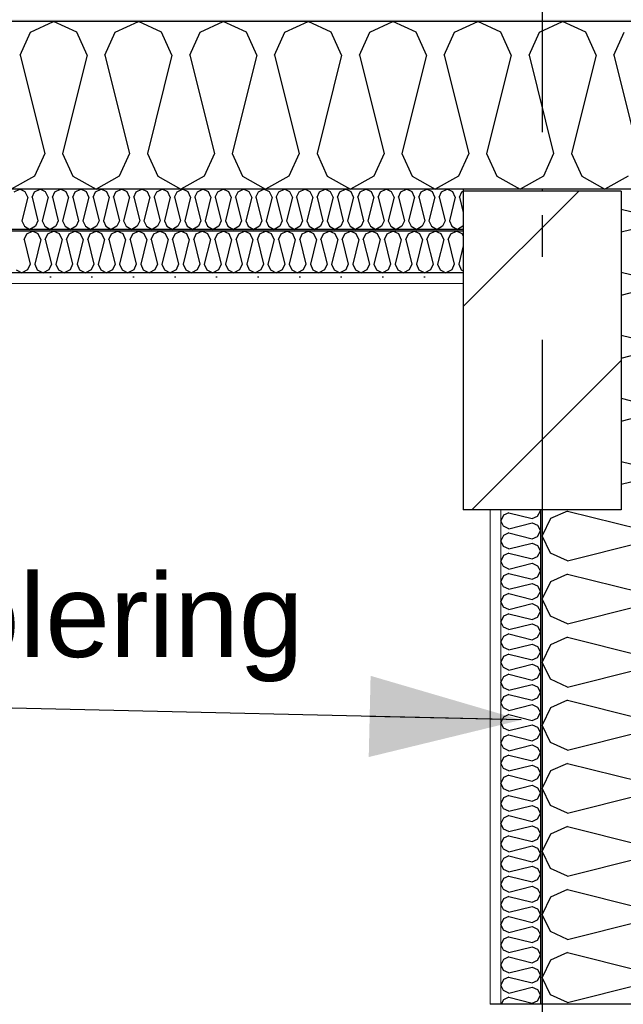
# Model space of a CAD drawing. Header units: millimetres. Extents: x -8544 to 51179, y -2070 to 39312.
# Tile 70 of 165: x 11388 to 12114, y 9301 to 10485. Entities that reach past the tile are written whole.
import ezdxf
from ezdxf.enums import TextEntityAlignment as Align

# ---------------------------------------------------------------- set-up
doc = ezdxf.new("R2010")
doc.units = ezdxf.units.MM
doc.header["$LTSCALE"] = 0.5
doc.header["$MEASUREMENT"] = 0
doc.linetypes.add('Akselinje', pattern=[1500, 1000, -200, 100, -200])
doc.linetypes.add('PLINE', pattern=[0])
for name, color, linetype in [('0(Nye konstruksjoner)', 7, 'Continuous'), ('223- Bjelker', 7, 'Continuous'), ('223- Bjelker (Skravur)', 7, 'Continuous'), ('232- Ikke-bærende yttervegger', 7, 'Continuous'), ('232- Ikke-bærende yttervegger (Skravur)', 7, 'Continuous'), ('232- Ikke-bærende yttervegger (Skravur)(Nye konstruksjoner)', 7, 'Continuous'), ('232- Ikke-bærende yttervegger(Nye konstruksjoner)', 7, 'Continuous'), ('256- Faste himlinger og overflatebehandling (Skravur)(Nye konstruksjoner)', 7, 'Continuous'), ('256- Faste himlinger og overflatebehandling(Nye konstruksjoner)', 7, 'Continuous'), ('261- Primærkonstruksjon (tak)', 7, 'Continuous'), ('261- Primærkonstruksjon (tak) (Skravur)', 7, 'Continuous'), ('262- Taktekking (Skravur)(Nye konstruksjoner)', 7, 'Continuous'), ('82-- Modullinjer', 7, 'Continuous'), ('832- Tekst bygning(Nye konstruksjoner)', 7, 'Continuous')]:
    doc.layers.add(name, color=color, linetype=linetype)
doc.layers.add('236- Innvendig kledning og overflate(Nye konstruksjoner)', color=7, linetype='Continuous', lineweight=0)
doc.styles.add('GENERATED_STYLE_1', font='arial.ttf')
doc.styles.add('GENERATED_STYLE_3', font='arial.ttf')
doc.dimstyles.new('GENERATED_STYLE__2', dxfattribs={"dimtxt": 0.18, "dimasz": 182.4, "dimexe": 0.18, "dimexo": 0.0625, "dimgap": 0, "dimtad": 0, "dimtih": 1, "dimtoh": 1, "dimdec": 4, "dimzin": 0, "dimdsep": 46, "dimcen": 0.09, "dimadec": 0, "dimazin": 0, "dimtfac": 1, "dimtdec": 4, "dimtmove": 0, "dimatfit": 3, "dimldrblk": 'ARROWHEAD_5', "dimfxl": 1, "dimtolj": 1, "dimtzin": 0, "dimarcsym": 0})

# ---------------------------------------------------------------- blocks, each defined once
blk = doc.blocks.new('*X3')
at = {"layer": '261- Primærkonstruksjon (tak) (Skravur)', "linetype": 'PLINE'}
for p, q in [((11401.2, 10470), (11429, 10483.1)), ((11456.9, 10470), (11429, 10483.1)), ((11503.2, 10470), (11531.1, 10483.1)), ((11558.9, 10470), (11531.1, 10483.1)), ((11605.3, 10470), (11633.1, 10483.1)), ((11661, 10470), (11633.1, 10483.1)), ((11707.3, 10470), (11735.2, 10483.1)), ((11763, 10470), (11735.2, 10483.1)), ((11809.4, 10470), (11837.2, 10483.1)), ((11865.1, 10470), (11837.2, 10483.1)), ((11911.4, 10470), (11939.3, 10483.1)), ((11967.1, 10470), (11939.3, 10483.1)), ((12013.4, 10470), (12041.3, 10483.1)), ((12069.2, 10470), (12041.3, 10483.1)), ((11388.7, 10442.6), (11401.2, 10470)), ((11469.3, 10442.6), (11456.9, 10470)), ((11490.8, 10442.6), (11503.2, 10470)), ((11571.4, 10442.6), (11558.9, 10470)), ((11592.8, 10442.6), (11605.3, 10470)), ((11673.4, 10442.6), (11661, 10470)), ((11694.9, 10442.6), (11707.3, 10470)), ((11775.5, 10442.6), (11763, 10470)), ((11796.9, 10442.6), (11809.4, 10470)), ((11877.5, 10442.6), (11865.1, 10470)), ((11899, 10442.6), (11911.4, 10470)), ((11979.6, 10442.6), (11967.1, 10470)), ((12001, 10442.6), (12013.4, 10470)), ((12081.6, 10442.6), (12069.2, 10470)), ((12103, 10442.6), (12115.5, 10470)), ((11388.7, 10442.6), (11418.3, 10324.3)), ((11469.3, 10442.6), (11439.8, 10324.3)), ((11490.8, 10442.6), (11520.4, 10324.3)), ((11571.4, 10442.6), (11541.8, 10324.3)), ((11592.8, 10442.6), (11622.4, 10324.3)), ((11673.4, 10442.6), (11643.8, 10324.3)), ((11694.9, 10442.6), (11724.5, 10324.3)), ((11775.5, 10442.6), (11745.9, 10324.3)), ((11796.9, 10442.6), (11826.5, 10324.3)), ((11877.5, 10442.6), (11847.9, 10324.3)), ((11899, 10442.6), (11928.5, 10324.3)), ((11979.6, 10442.6), (11950, 10324.3)), ((12001, 10442.6), (12030.6, 10324.3)), ((12081.6, 10442.6), (12052, 10324.3)), ((12103, 10442.6), (12132.6, 10324.3)), ((11418.3, 10324.3), (11405.9, 10297)), ((11439.8, 10324.3), (11452.2, 10297)), ((11520.4, 10324.3), (11507.9, 10297)), ((11541.8, 10324.3), (11554.2, 10297)), ((11622.4, 10324.3), (11610, 10297)), ((11643.8, 10324.3), (11656.3, 10297)), ((11724.5, 10324.3), (11712, 10297)), ((11745.9, 10324.3), (11758.3, 10297)), ((11826.5, 10324.3), (11814.1, 10297)), ((11847.9, 10324.3), (11860.4, 10297)), ((11928.5, 10324.3), (11916.1, 10297)), ((11950, 10324.3), (11962.4, 10297)), ((12030.6, 10324.3), (12018.2, 10297)), ((12052, 10324.3), (12064.5, 10297)), ((11405.9, 10297), (11378, 10281.4)), ((11452.2, 10297), (11480.1, 10281.4)), ((11507.9, 10297), (11480.1, 10281.4)), ((11554.2, 10297), (11582.1, 10281.4)), ((11610, 10297), (11582.1, 10281.4)), ((11656.3, 10297), (11684.1, 10281.4)), ((11712, 10297), (11684.1, 10281.4)), ((11758.3, 10297), (11786.2, 10281.4)), ((11814.1, 10297), (11786.2, 10281.4)), ((11860.4, 10297), (11888.2, 10281.4)), ((11916.1, 10297), (11888.2, 10281.4)), ((11962.4, 10297), (11990.3, 10281.4)), ((12018.2, 10297), (11990.3, 10281.4)), ((12064.5, 10297), (12092.3, 10281.4)), ((12120.2, 10297), (12092.3, 10281.4))]:
    blk.add_line(p, q, dxfattribs=at)
blk = doc.blocks.new('*X7')
at = {"layer": '232- Ikke-bærende yttervegger (Skravur)', "linetype": 'PLINE'}
for p, q in [((12155.4, 10260.9), (12166.8, 10281.4)), ((12111.9, 10257.4), (12135, 10251.6)), ((12135, 10251.6), (12155.4, 10260.9)), ((12111.9, 10229.9), (12135, 10235.7)), ((12135, 10235.7), (12155.4, 10226.4)), ((12155.4, 10226.4), (12166.9, 10205.7)), ((12155.4, 10185), (12166.9, 10205.7)), ((12135, 10175.8), (12155.4, 10185)), ((12111.9, 10181.5), (12135, 10175.8)), ((12111.9, 10154), (12135, 10159.8)), ((12135, 10159.8), (12155.4, 10150.6)), ((12155.4, 10150.6), (12166.9, 10129.8)), ((12155.4, 10109.1), (12166.9, 10129.8)), ((12111.9, 10105.7), (12135, 10099.9)), ((12135, 10099.9), (12155.4, 10109.1)), ((12111.9, 10078.2), (12135, 10083.9)), ((12135, 10083.9), (12155.4, 10074.7)), ((12155.4, 10074.7), (12166.9, 10054)), ((12155.4, 10033.2), (12166.9, 10054)), ((12135, 10024), (12155.4, 10033.2)), ((12111.9, 10029.8), (12135, 10024)), ((12111.9, 10002.3), (12135, 10008.1)), ((12135, 10008.1), (12155.4, 9998.8)), ((12155.4, 9998.8), (12166.9, 9978.1)), ((12155.4, 9957.4), (12166.9, 9978.1)), ((12111.9, 9953.9), (12135, 9948.1)), ((12135, 9948.1), (12155.4, 9957.4)), ((12111.9, 9926.4), (12135, 9932.2)), ((12135, 9932.2), (12155.4, 9922.9)), ((12155.4, 9922.9), (12166.9, 9902.2)), ((12155.4, 9881.5), (12166.9, 9902.2)), ((12047.1, 9894.2), (12026.7, 9885)), ((12047.1, 9894.2), (12135, 9872.2)), ((12026.7, 9885), (12016.9, 9864.3)), ((12135, 9872.2), (12155.4, 9881.5)), ((12026.7, 9843.5), (12016.9, 9864.3)), ((12047.1, 9834.3), (12135, 9856.3)), ((12135, 9856.3), (12155.4, 9847)), ((12047.1, 9834.3), (12026.7, 9843.5)), ((12155.4, 9847), (12166.9, 9826.3)), ((12047.1, 9818.4), (12026.7, 9809.1)), ((12047.1, 9818.4), (12135, 9796.4)), ((12155.4, 9805.6), (12166.9, 9826.3)), ((12026.7, 9809.1), (12016.9, 9788.4)), ((12135, 9796.4), (12155.4, 9805.6)), ((12026.7, 9767.7), (12016.9, 9788.4)), ((12047.1, 9758.4), (12135, 9780.4)), ((12135, 9780.4), (12155.4, 9771.2)), ((12155.4, 9771.2), (12166.9, 9750.4)), ((12047.1, 9758.4), (12026.7, 9767.7)), ((12155.4, 9729.7), (12166.9, 9750.4)), ((12047.1, 9742.5), (12026.7, 9733.2)), ((12047.1, 9742.5), (12135, 9720.5)), ((12026.7, 9733.2), (12016.9, 9712.5)), ((12135, 9720.5), (12155.4, 9729.7)), ((12026.7, 9691.8), (12016.9, 9712.5)), ((12047.1, 9682.5), (12135, 9704.5)), ((12135, 9704.5), (12155.4, 9695.3)), ((12047.1, 9682.5), (12026.7, 9691.8)), ((12155.4, 9695.3), (12166.9, 9674.6)), ((12047.1, 9666.6), (12026.7, 9657.4)), ((12047.1, 9666.6), (12135, 9644.6)), ((12155.4, 9653.8), (12166.9, 9674.6)), ((12026.7, 9657.4), (12016.9, 9636.6)), ((12135, 9644.6), (12155.4, 9653.8)), ((12026.7, 9615.9), (12016.9, 9636.6)), ((12047.1, 9606.7), (12135, 9628.7)), ((12135, 9628.7), (12155.4, 9619.4)), ((12155.4, 9619.4), (12166.9, 9598.7)), ((12047.1, 9606.7), (12026.7, 9615.9)), ((12155.4, 9578), (12166.9, 9598.7)), ((12026.7, 9581.5), (12016.9, 9560.8)), ((12047.1, 9590.7), (12026.7, 9581.5)), ((12047.1, 9590.7), (12135, 9568.7)), ((12135, 9568.7), (12155.4, 9578)), ((12026.7, 9540), (12016.9, 9560.8)), ((12047.1, 9530.8), (12135, 9552.8)), ((12135, 9552.8), (12155.4, 9543.5)), ((12047.1, 9530.8), (12026.7, 9540)), ((12155.4, 9543.5), (12166.9, 9522.8)), ((12155.4, 9502.1), (12166.9, 9522.8)), ((12047.1, 9514.8), (12026.7, 9505.6)), ((12047.1, 9514.8), (12135, 9492.8)), ((12026.7, 9505.6), (12016.9, 9484.9)), ((12135, 9492.8), (12155.4, 9502.1)), ((12026.7, 9464.2), (12016.9, 9484.9)), ((12047.1, 9454.9), (12135, 9476.9)), ((12135, 9476.9), (12155.4, 9467.7)), ((12047.1, 9454.9), (12026.7, 9464.2)), ((12155.4, 9467.7), (12166.9, 9446.9)), ((12047.1, 9439), (12026.7, 9429.7)), ((12047.1, 9439), (12135, 9417)), ((12155.4, 9426.2), (12166.9, 9446.9)), ((12026.7, 9429.7), (12016.9, 9409)), ((12135, 9417), (12155.4, 9426.2)), ((12026.7, 9388.3), (12016.9, 9409)), ((12047.1, 9379), (12135, 9401)), ((12135, 9401), (12155.4, 9391.8)), ((12155.4, 9391.8), (12166.9, 9371.1)), ((12047.1, 9379), (12026.7, 9388.3)), ((12155.4, 9350.3), (12166.9, 9371.1)), ((12047.1, 9363.1), (12026.7, 9353.8)), ((12047.1, 9363.1), (12135, 9341.1)), ((12026.7, 9353.8), (12016.9, 9333.1)), ((12135, 9341.1), (12155.4, 9350.3)), ((12026.7, 9312.4), (12016.9, 9333.1)), ((12047.1, 9303.1), (12135, 9325.1)), ((12135, 9325.1), (12155.4, 9315.9)), ((12047.1, 9303.1), (12026.7, 9312.4)), ((12155.4, 9315.9), (12163.7, 9300.9))]:
    blk.add_line(p, q, dxfattribs=at)
blk = doc.blocks.new('*X24')
at = {"layer": '232- Ikke-bærende yttervegger (Skravur)(Nye konstruksjoner)', "linetype": 'PLINE'}
for p, q in [((11970.1, 9889.1), (11966.9, 9882.5)), ((11976.6, 9892.1), (11970.1, 9889.1)), ((11976.6, 9892.1), (12004.7, 9885)), ((12011.2, 9888), (12014.9, 9894.6)), ((12014.3, 9895.8), (12014.9, 9894.6)), ((11970.1, 9875.8), (11966.9, 9882.5)), ((11976.6, 9872.9), (12004.7, 9879.9)), ((12004.7, 9885), (12011.2, 9888)), ((12004.7, 9879.9), (12011.2, 9877)), ((11976.6, 9872.9), (11970.1, 9875.8)), ((11976.6, 9867.8), (11970.1, 9864.8)), ((11976.6, 9867.8), (12004.7, 9860.7)), ((12011.2, 9877), (12014.9, 9870.3)), ((12011.2, 9863.7), (12014.9, 9870.3)), ((11970.1, 9864.8), (11966.9, 9858.2)), ((11970.1, 9851.6), (11966.9, 9858.2)), ((11976.6, 9848.6), (12004.7, 9855.6)), ((12004.7, 9860.7), (12011.2, 9863.7)), ((12004.7, 9855.6), (12011.2, 9852.7)), ((11976.6, 9848.6), (11970.1, 9851.6)), ((11976.6, 9843.5), (11970.1, 9840.5)), ((11976.6, 9843.5), (12004.7, 9836.5)), ((12011.2, 9852.7), (12014.9, 9846.1)), ((12011.2, 9839.4), (12014.9, 9846.1)), ((11970.1, 9840.5), (11966.9, 9833.9)), ((11970.1, 9827.3), (11966.9, 9833.9)), ((11976.6, 9824.3), (12004.7, 9831.4)), ((12004.7, 9836.5), (12011.2, 9839.4)), ((12004.7, 9831.4), (12011.2, 9828.4)), ((11976.6, 9824.3), (11970.1, 9827.3)), ((11976.6, 9819.2), (11970.1, 9816.3)), ((11976.6, 9819.2), (12004.7, 9812.2)), ((12011.2, 9828.4), (12014.9, 9821.8)), ((12011.2, 9815.1), (12014.9, 9821.8)), ((11970.1, 9816.3), (11966.9, 9809.6)), ((11970.1, 9803), (11966.9, 9809.6)), ((11976.6, 9800), (12004.7, 9807.1)), ((12004.7, 9812.2), (12011.2, 9815.1)), ((12004.7, 9807.1), (12011.2, 9804.1)), ((11976.6, 9800), (11970.1, 9803)), ((11976.6, 9794.9), (11970.1, 9792)), ((11976.6, 9794.9), (12004.7, 9787.9)), ((12011.2, 9804.1), (12014.9, 9797.5)), ((12011.2, 9790.9), (12014.9, 9797.5)), ((11970.1, 9792), (11966.9, 9785.4)), ((11970.1, 9778.7), (11966.9, 9785.4)), ((11976.6, 9775.8), (12004.7, 9782.8)), ((12004.7, 9787.9), (12011.2, 9790.9)), ((12004.7, 9782.8), (12011.2, 9779.8)), ((11976.6, 9775.8), (11970.1, 9778.7)), ((11976.6, 9770.7), (11970.1, 9767.7)), ((11976.6, 9770.7), (12004.7, 9763.6)), ((12011.2, 9779.8), (12014.9, 9773.2)), ((12011.2, 9766.6), (12014.9, 9773.2)), ((11970.1, 9767.7), (11966.9, 9761.1)), ((11970.1, 9754.4), (11966.9, 9761.1)), ((12004.7, 9763.6), (12011.2, 9766.6)), ((11976.6, 9751.5), (11970.1, 9754.4)), ((11976.6, 9751.5), (12004.7, 9758.5)), ((12004.7, 9758.5), (12011.2, 9755.6)), ((12011.2, 9755.6), (12014.9, 9748.9)), ((12011.2, 9742.3), (12014.9, 9748.9)), ((11970.1, 9743.4), (11966.9, 9736.8)), ((11970.1, 9730.2), (11966.9, 9736.8)), ((11976.6, 9746.4), (11970.1, 9743.4)), ((11976.6, 9746.4), (12004.7, 9739.3)), ((12004.7, 9739.3), (12011.2, 9742.3)), ((11976.6, 9727.2), (11970.1, 9730.2)), ((11976.6, 9727.2), (12004.7, 9734.2)), ((12004.7, 9734.2), (12011.2, 9731.3)), ((12011.2, 9731.3), (12014.9, 9724.6)), ((12011.2, 9718), (12014.9, 9724.6)), ((11970.1, 9719.1), (11966.9, 9712.5)), ((11970.1, 9705.9), (11966.9, 9712.5)), ((11976.6, 9722.1), (11970.1, 9719.1)), ((11976.6, 9722.1), (12004.7, 9715.1)), ((12004.7, 9715.1), (12011.2, 9718)), ((11976.6, 9702.9), (11970.1, 9705.9)), ((11976.6, 9702.9), (12004.7, 9710)), ((12004.7, 9710), (12011.2, 9707)), ((12011.2, 9707), (12014.9, 9700.4)), ((12011.2, 9693.7), (12014.9, 9700.4)), ((11970.1, 9694.9), (11966.9, 9688.2)), ((11970.1, 9681.6), (11966.9, 9688.2)), ((11976.6, 9697.8), (11970.1, 9694.9)), ((11976.6, 9697.8), (12004.7, 9690.8)), ((12004.7, 9690.8), (12011.2, 9693.7)), ((11976.6, 9678.6), (11970.1, 9681.6)), ((11976.6, 9678.6), (12004.7, 9685.7)), ((12004.7, 9685.7), (12011.2, 9682.7)), ((12011.2, 9682.7), (12014.9, 9676.1)), ((12011.2, 9669.5), (12014.9, 9676.1)), ((11970.1, 9670.6), (11966.9, 9663.9)), ((11970.1, 9657.3), (11966.9, 9663.9)), ((11976.6, 9673.5), (11970.1, 9670.6)), ((11976.6, 9673.5), (12004.7, 9666.5)), ((12004.7, 9666.5), (12011.2, 9669.5)), ((11976.6, 9654.4), (11970.1, 9657.3)), ((11976.6, 9654.4), (12004.7, 9661.4)), ((12004.7, 9661.4), (12011.2, 9658.4)), ((12011.2, 9658.4), (12014.9, 9651.8)), ((11970.1, 9646.3), (11966.9, 9639.7)), ((11976.6, 9649.3), (11970.1, 9646.3)), ((11976.6, 9649.3), (12004.7, 9642.2)), ((12004.7, 9642.2), (12011.2, 9645.2)), ((12011.2, 9645.2), (12014.9, 9651.8)), ((11970.1, 9633), (11966.9, 9639.7)), ((11976.6, 9630.1), (11970.1, 9633)), ((11976.6, 9630.1), (12004.7, 9637.1)), ((12004.7, 9637.1), (12011.2, 9634.2)), ((12011.2, 9634.2), (12014.9, 9627.5)), ((11970.1, 9622), (11966.9, 9615.4)), ((11976.6, 9625), (11970.1, 9622)), ((11976.6, 9625), (12004.7, 9617.9)), ((12004.7, 9617.9), (12011.2, 9620.9)), ((12011.2, 9620.9), (12014.9, 9627.5)), ((11970.1, 9608.8), (11966.9, 9615.4)), ((11976.6, 9605.8), (11970.1, 9608.8)), ((11976.6, 9605.8), (12004.7, 9612.8)), ((12004.7, 9612.8), (12011.2, 9609.9)), ((12011.2, 9609.9), (12014.9, 9603.2)), ((11970.1, 9597.7), (11966.9, 9591.1)), ((11976.6, 9600.7), (11970.1, 9597.7)), ((11976.6, 9600.7), (12004.7, 9593.7)), ((12004.7, 9593.7), (12011.2, 9596.6)), ((12011.2, 9596.6), (12014.9, 9603.2)), ((11970.1, 9584.5), (11966.9, 9591.1)), ((11976.6, 9581.5), (11970.1, 9584.5)), ((11976.6, 9581.5), (12004.7, 9588.6)), ((12004.7, 9588.6), (12011.2, 9585.6)), ((12011.2, 9585.6), (12014.9, 9579)), ((11970.1, 9573.5), (11966.9, 9566.8)), ((11976.6, 9576.4), (11970.1, 9573.5)), ((11976.6, 9576.4), (12004.7, 9569.4)), ((12004.7, 9569.4), (12011.2, 9572.3)), ((12011.2, 9572.3), (12014.9, 9579)), ((11970.1, 9560.2), (11966.9, 9566.8)), ((11976.6, 9557.2), (11970.1, 9560.2)), ((11976.6, 9557.2), (12004.7, 9564.3)), ((12004.7, 9564.3), (12011.2, 9561.3)), ((12011.2, 9561.3), (12014.9, 9554.7)), ((11970.1, 9549.2), (11966.9, 9542.5)), ((11976.6, 9552.1), (11970.1, 9549.2)), ((11976.6, 9552.1), (12004.7, 9545.1)), ((12004.7, 9545.1), (12011.2, 9548)), ((12011.2, 9548), (12014.9, 9554.7)), ((11970.1, 9535.9), (11966.9, 9542.5)), ((11976.6, 9533), (11970.1, 9535.9)), ((11976.6, 9533), (12004.7, 9540)), ((12004.7, 9540), (12011.2, 9537)), ((12011.2, 9537), (12014.9, 9530.4)), ((11970.1, 9524.9), (11966.9, 9518.3)), ((11976.6, 9527.8), (11970.1, 9524.9)), ((11976.6, 9527.8), (12004.7, 9520.8)), ((12004.7, 9520.8), (12011.2, 9523.8)), ((12011.2, 9523.8), (12014.9, 9530.4)), ((11970.1, 9511.6), (11966.9, 9518.3)), ((11976.6, 9508.7), (11970.1, 9511.6)), ((11976.6, 9508.7), (12004.7, 9515.7)), ((12004.7, 9515.7), (12011.2, 9512.7)), ((12011.2, 9512.7), (12014.9, 9506.1)), ((11970.1, 9500.6), (11966.9, 9494)), ((11976.6, 9503.6), (11970.1, 9500.6)), ((11976.6, 9503.6), (12004.7, 9496.5)), ((12004.7, 9496.5), (12011.2, 9499.5)), ((12011.2, 9499.5), (12014.9, 9506.1)), ((11970.1, 9487.3), (11966.9, 9494)), ((11976.6, 9484.4), (11970.1, 9487.3)), ((11976.6, 9484.4), (12004.7, 9491.4)), ((12004.7, 9491.4), (12011.2, 9488.5)), ((12011.2, 9488.5), (12014.9, 9481.8)), ((11970.1, 9476.3), (11966.9, 9469.7)), ((11976.6, 9479.3), (11970.1, 9476.3)), ((11976.6, 9479.3), (12004.7, 9472.2)), ((12004.7, 9472.2), (12011.2, 9475.2)), ((12011.2, 9475.2), (12014.9, 9481.8)), ((11970.1, 9463.1), (11966.9, 9469.7)), ((11976.6, 9460.1), (11970.1, 9463.1)), ((11976.6, 9460.1), (12004.7, 9467.1)), ((12004.7, 9467.1), (12011.2, 9464.2)), ((12011.2, 9464.2), (12014.9, 9457.6)), ((11970.1, 9452), (11966.9, 9445.4)), ((11976.6, 9455), (11970.1, 9452)), ((11976.6, 9455), (12004.7, 9448)), ((12004.7, 9448), (12011.2, 9450.9)), ((12011.2, 9450.9), (12014.9, 9457.6)), ((11970.1, 9438.8), (11966.9, 9445.4)), ((11976.6, 9435.8), (12004.7, 9442.9)), ((12004.7, 9442.9), (12011.2, 9439.9)), ((12011.2, 9439.9), (12014.9, 9433.3)), ((11970.1, 9427.8), (11966.9, 9421.1)), ((11976.6, 9435.8), (11970.1, 9438.8)), ((11976.6, 9430.7), (11970.1, 9427.8)), ((11976.6, 9430.7), (12004.7, 9423.7)), ((12011.2, 9426.6), (12014.9, 9433.3)), ((11970.1, 9414.5), (11966.9, 9421.1)), ((11976.6, 9411.5), (12004.7, 9418.6)), ((12004.7, 9423.7), (12011.2, 9426.6)), ((12004.7, 9418.6), (12011.2, 9415.6)), ((12011.2, 9415.6), (12014.9, 9409)), ((11970.1, 9403.5), (11966.9, 9396.9)), ((11976.6, 9411.5), (11970.1, 9414.5)), ((11976.6, 9406.4), (11970.1, 9403.5)), ((11976.6, 9406.4), (12004.7, 9399.4)), ((12011.2, 9402.4), (12014.9, 9409)), ((11970.1, 9390.2), (11966.9, 9396.9)), ((11976.6, 9387.3), (12004.7, 9394.3)), ((12004.7, 9399.4), (12011.2, 9402.4)), ((12004.7, 9394.3), (12011.2, 9391.3)), ((11976.6, 9387.3), (11970.1, 9390.2)), ((11976.6, 9382.2), (11970.1, 9379.2)), ((11976.6, 9382.2), (12004.7, 9375.1)), ((12011.2, 9391.3), (12014.9, 9384.7)), ((12011.2, 9378.1), (12014.9, 9384.7)), ((11970.1, 9379.2), (11966.9, 9372.6)), ((11970.1, 9365.9), (11966.9, 9372.6)), ((11976.6, 9363), (12004.7, 9370)), ((12004.7, 9375.1), (12011.2, 9378.1)), ((12004.7, 9370), (12011.2, 9367.1)), ((11976.6, 9363), (11970.1, 9365.9)), ((11976.6, 9357.9), (11970.1, 9354.9)), ((11976.6, 9357.9), (12004.7, 9350.8)), ((12011.2, 9367.1), (12014.9, 9360.4)), ((12011.2, 9353.8), (12014.9, 9360.4)), ((11970.1, 9354.9), (11966.9, 9348.3)), ((11970.1, 9341.7), (11966.9, 9348.3)), ((11976.6, 9338.7), (12004.7, 9345.7)), ((12004.7, 9350.8), (12011.2, 9353.8)), ((12004.7, 9345.7), (12011.2, 9342.8)), ((11976.6, 9338.7), (11970.1, 9341.7)), ((11976.6, 9333.6), (11970.1, 9330.6)), ((11976.6, 9333.6), (12004.7, 9326.6)), ((12011.2, 9342.8), (12014.9, 9336.1)), ((12011.2, 9329.5), (12014.9, 9336.1)), ((11970.1, 9330.6), (11966.9, 9324)), ((11970.1, 9317.4), (11966.9, 9324)), ((11976.6, 9314.4), (12004.7, 9321.5)), ((12004.7, 9326.6), (12011.2, 9329.5)), ((12004.7, 9321.5), (12011.2, 9318.5)), ((11976.6, 9314.4), (11970.1, 9317.4)), ((11976.6, 9309.3), (11970.1, 9306.4)), ((11976.6, 9309.3), (12004.7, 9302.3)), ((12011.2, 9318.5), (12014.9, 9311.9)), ((12011.2, 9305.2), (12014.9, 9311.9)), ((11970.1, 9306.4), (11967.5, 9300.9)), ((12004.7, 9302.3), (12011.2, 9305.2))]:
    blk.add_line(p, q, dxfattribs=at)
blk = doc.blocks.new('*X59')
at = {"layer": '256- Faste himlinger og overflatebehandling (Skravur)(Nye konstruksjoner)', "linetype": 'PLINE'}
for p, q in [((11393.5, 10220.9), (11396.6, 10227.7)), ((11393.5, 10220.9), (11400.8, 10191.3)), ((11396.6, 10227.7), (11403.5, 10231)), ((11410.5, 10227.7), (11403.5, 10231)), ((11413.6, 10220.9), (11406.2, 10191.3)), ((11413.6, 10220.9), (11410.5, 10227.7)), ((11419, 10220.9), (11422.1, 10227.7)), ((11419, 10220.9), (11426.4, 10191.3)), ((11422.1, 10227.7), (11429, 10231)), ((11436, 10227.7), (11429, 10231)), ((11439.1, 10220.9), (11431.7, 10191.3)), ((11439.1, 10220.9), (11436, 10227.7)), ((11444.5, 10220.9), (11447.6, 10227.7)), ((11444.5, 10220.9), (11451.9, 10191.3)), ((11447.6, 10227.7), (11454.5, 10231)), ((11461.5, 10227.7), (11454.5, 10231)), ((11464.6, 10220.9), (11457.2, 10191.3)), ((11464.6, 10220.9), (11461.5, 10227.7)), ((11470, 10220.9), (11473.1, 10227.7)), ((11470, 10220.9), (11477.4, 10191.3)), ((11473.1, 10227.7), (11480.1, 10231)), ((11487, 10227.7), (11480.1, 10231)), ((11490.1, 10220.9), (11482.7, 10191.3)), ((11490.1, 10220.9), (11487, 10227.7)), ((11495.5, 10220.9), (11498.6, 10227.7)), ((11495.5, 10220.9), (11502.9, 10191.3)), ((11498.6, 10227.7), (11505.6, 10231)), ((11512.5, 10227.7), (11505.6, 10231)), ((11515.6, 10220.9), (11508.3, 10191.3)), ((11515.6, 10220.9), (11512.5, 10227.7)), ((11521, 10220.9), (11524.1, 10227.7)), ((11521, 10220.9), (11528.4, 10191.3)), ((11524.1, 10227.7), (11531.1, 10231)), ((11538, 10227.7), (11531.1, 10231)), ((11541.2, 10220.9), (11533.8, 10191.3)), ((11541.2, 10220.9), (11538, 10227.7)), ((11546.5, 10220.9), (11549.6, 10227.7)), ((11546.5, 10220.9), (11553.9, 10191.3)), ((11549.6, 10227.7), (11556.6, 10231)), ((11563.6, 10227.7), (11556.6, 10231)), ((11566.7, 10220.9), (11559.3, 10191.3)), ((11566.7, 10220.9), (11563.6, 10227.7)), ((11572, 10220.9), (11575.1, 10227.7)), ((11572, 10220.9), (11579.4, 10191.3)), ((11575.1, 10227.7), (11582.1, 10231)), ((11589.1, 10227.7), (11582.1, 10231)), ((11592.2, 10220.9), (11584.8, 10191.3)), ((11592.2, 10220.9), (11589.1, 10227.7)), ((11597.5, 10220.9), (11600.6, 10227.7)), ((11597.5, 10220.9), (11604.9, 10191.3)), ((11600.6, 10227.7), (11607.6, 10231)), ((11614.6, 10227.7), (11607.6, 10231)), ((11617.7, 10220.9), (11610.3, 10191.3)), ((11617.7, 10220.9), (11614.6, 10227.7)), ((11623.1, 10220.9), (11626.2, 10227.7)), ((11623.1, 10220.9), (11630.4, 10191.3)), ((11626.2, 10227.7), (11633.1, 10231)), ((11640.1, 10227.7), (11633.1, 10231)), ((11643.2, 10220.9), (11635.8, 10191.3)), ((11643.2, 10220.9), (11640.1, 10227.7)), ((11648.6, 10220.9), (11651.7, 10227.7)), ((11648.6, 10220.9), (11656, 10191.3)), ((11651.7, 10227.7), (11658.6, 10231)), ((11665.6, 10227.7), (11658.6, 10231)), ((11668.7, 10220.9), (11661.3, 10191.3)), ((11668.7, 10220.9), (11665.6, 10227.7)), ((11674.1, 10220.9), (11677.2, 10227.7)), ((11674.1, 10220.9), (11681.5, 10191.3)), ((11677.2, 10227.7), (11684.1, 10231)), ((11691.1, 10227.7), (11684.1, 10231)), ((11694.2, 10220.9), (11686.8, 10191.3)), ((11694.2, 10220.9), (11691.1, 10227.7)), ((11699.6, 10220.9), (11702.7, 10227.7)), ((11699.6, 10220.9), (11707, 10191.3)), ((11702.7, 10227.7), (11709.7, 10231)), ((11716.6, 10227.7), (11709.7, 10231)), ((11719.7, 10220.9), (11712.3, 10191.3)), ((11719.7, 10220.9), (11716.6, 10227.7)), ((11725.1, 10220.9), (11728.2, 10227.7)), ((11725.1, 10220.9), (11732.5, 10191.3)), ((11728.2, 10227.7), (11735.2, 10231)), ((11742.1, 10227.7), (11735.2, 10231)), ((11745.2, 10220.9), (11737.9, 10191.3)), ((11745.2, 10220.9), (11742.1, 10227.7)), ((11750.6, 10220.9), (11753.7, 10227.7)), ((11750.6, 10220.9), (11758, 10191.3)), ((11753.7, 10227.7), (11760.7, 10231)), ((11767.7, 10227.7), (11760.7, 10231)), ((11770.8, 10220.9), (11763.4, 10191.3)), ((11770.8, 10220.9), (11767.7, 10227.7)), ((11776.1, 10220.9), (11779.2, 10227.7)), ((11776.1, 10220.9), (11783.5, 10191.3)), ((11779.2, 10227.7), (11786.2, 10231)), ((11793.2, 10227.7), (11786.2, 10231)), ((11796.3, 10220.9), (11788.9, 10191.3)), ((11796.3, 10220.9), (11793.2, 10227.7)), ((11801.6, 10220.9), (11804.7, 10227.7)), ((11801.6, 10220.9), (11809, 10191.3)), ((11804.7, 10227.7), (11811.7, 10231)), ((11818.7, 10227.7), (11811.7, 10231)), ((11821.8, 10220.9), (11814.4, 10191.3)), ((11821.8, 10220.9), (11818.7, 10227.7)), ((11827.1, 10220.9), (11830.3, 10227.7)), ((11827.1, 10220.9), (11834.5, 10191.3)), ((11830.3, 10227.7), (11837.2, 10231)), ((11844.2, 10227.7), (11837.2, 10231)), ((11847.3, 10220.9), (11839.9, 10191.3)), ((11847.3, 10220.9), (11844.2, 10227.7)), ((11852.7, 10220.9), (11855.8, 10227.7)), ((11852.7, 10220.9), (11860, 10191.3)), ((11855.8, 10227.7), (11862.7, 10231)), ((11869.7, 10227.7), (11862.7, 10231)), ((11872.8, 10220.9), (11865.4, 10191.3)), ((11872.8, 10220.9), (11869.7, 10227.7)), ((11878.2, 10220.9), (11881.3, 10227.7)), ((11878.2, 10220.9), (11885.6, 10191.3)), ((11881.3, 10227.7), (11888.2, 10231)), ((11895.2, 10227.7), (11888.2, 10231)), ((11898.3, 10220.9), (11890.9, 10191.3)), ((11898.3, 10220.9), (11895.2, 10227.7)), ((11903.7, 10220.9), (11906.8, 10227.7)), ((11903.7, 10220.9), (11911.1, 10191.3)), ((11906.8, 10227.7), (11913.8, 10231)), ((11920.7, 10227.7), (11913.8, 10231)), ((11921.9, 10225), (11920.7, 10227.7)), ((11921.9, 10213.3), (11916.4, 10191.3)), ((11400.8, 10191.3), (11397.7, 10184.4)), ((11406.2, 10191.3), (11409.3, 10184.4)), ((11426.4, 10191.3), (11423.2, 10184.4)), ((11431.7, 10191.3), (11434.8, 10184.4)), ((11451.9, 10191.3), (11448.8, 10184.4)), ((11457.2, 10191.3), (11460.3, 10184.4)), ((11477.4, 10191.3), (11474.3, 10184.4)), ((11482.7, 10191.3), (11485.8, 10184.4)), ((11502.9, 10191.3), (11499.8, 10184.4)), ((11508.3, 10191.3), (11511.4, 10184.4)), ((11528.4, 10191.3), (11525.3, 10184.4)), ((11533.8, 10191.3), (11536.9, 10184.4)), ((11553.9, 10191.3), (11550.8, 10184.4)), ((11559.3, 10191.3), (11562.4, 10184.4)), ((11579.4, 10191.3), (11576.3, 10184.4)), ((11584.8, 10191.3), (11587.9, 10184.4)), ((11604.9, 10191.3), (11601.8, 10184.4)), ((11610.3, 10191.3), (11613.4, 10184.4)), ((11630.4, 10191.3), (11627.3, 10184.4)), ((11635.8, 10191.3), (11638.9, 10184.4)), ((11656, 10191.3), (11652.8, 10184.4)), ((11661.3, 10191.3), (11664.4, 10184.4)), ((11681.5, 10191.3), (11678.4, 10184.4)), ((11686.8, 10191.3), (11689.9, 10184.4)), ((11707, 10191.3), (11703.9, 10184.4)), ((11712.3, 10191.3), (11715.4, 10184.4)), ((11732.5, 10191.3), (11729.4, 10184.4)), ((11737.9, 10191.3), (11741, 10184.4)), ((11758, 10191.3), (11754.9, 10184.4)), ((11763.4, 10191.3), (11766.5, 10184.4)), ((11783.5, 10191.3), (11780.4, 10184.4)), ((11788.9, 10191.3), (11792, 10184.4)), ((11809, 10191.3), (11805.9, 10184.4)), ((11814.4, 10191.3), (11817.5, 10184.4)), ((11834.5, 10191.3), (11831.4, 10184.4)), ((11839.9, 10191.3), (11843, 10184.4)), ((11860, 10191.3), (11856.9, 10184.4)), ((11865.4, 10191.3), (11868.5, 10184.4)), ((11885.6, 10191.3), (11882.5, 10184.4)), ((11890.9, 10191.3), (11894, 10184.4)), ((11911.1, 10191.3), (11908, 10184.4)), ((11916.4, 10191.3), (11919.5, 10184.4)), ((11383.8, 10184.4), (11390.8, 10180.6)), ((11397.7, 10184.4), (11390.8, 10180.6)), ((11409.3, 10184.4), (11416.3, 10180.6)), ((11423.2, 10184.4), (11416.3, 10180.6)), ((11434.8, 10184.4), (11441.8, 10180.6)), ((11448.8, 10184.4), (11441.8, 10180.6)), ((11460.3, 10184.4), (11467.3, 10180.6)), ((11474.3, 10184.4), (11467.3, 10180.6)), ((11485.8, 10184.4), (11492.8, 10180.6)), ((11499.8, 10184.4), (11492.8, 10180.6)), ((11511.4, 10184.4), (11518.3, 10180.6)), ((11525.3, 10184.4), (11518.3, 10180.6)), ((11536.9, 10184.4), (11543.8, 10180.6)), ((11550.8, 10184.4), (11543.8, 10180.6)), ((11562.4, 10184.4), (11569.3, 10180.6)), ((11576.3, 10184.4), (11569.3, 10180.6)), ((11587.9, 10184.4), (11594.9, 10180.6)), ((11601.8, 10184.4), (11594.9, 10180.6)), ((11613.4, 10184.4), (11620.4, 10180.6)), ((11627.3, 10184.4), (11620.4, 10180.6)), ((11638.9, 10184.4), (11645.9, 10180.6)), ((11652.8, 10184.4), (11645.9, 10180.6)), ((11664.4, 10184.4), (11671.4, 10180.6)), ((11678.4, 10184.4), (11671.4, 10180.6)), ((11689.9, 10184.4), (11696.9, 10180.6)), ((11703.9, 10184.4), (11696.9, 10180.6)), ((11715.4, 10184.4), (11722.4, 10180.6)), ((11729.4, 10184.4), (11722.4, 10180.6)), ((11741, 10184.4), (11747.9, 10180.6)), ((11754.9, 10184.4), (11747.9, 10180.6)), ((11766.5, 10184.4), (11773.4, 10180.6)), ((11780.4, 10184.4), (11773.4, 10180.6)), ((11792, 10184.4), (11799, 10180.6)), ((11805.9, 10184.4), (11799, 10180.6)), ((11817.5, 10184.4), (11824.5, 10180.6)), ((11831.4, 10184.4), (11824.5, 10180.6)), ((11843, 10184.4), (11850, 10180.6)), ((11856.9, 10184.4), (11850, 10180.6)), ((11868.5, 10184.4), (11875.5, 10180.6)), ((11882.5, 10184.4), (11875.5, 10180.6)), ((11894, 10184.4), (11901, 10180.6)), ((11908, 10184.4), (11901, 10180.6)), ((11919.5, 10184.4), (11921.9, 10183.1))]:
    blk.add_line(p, q, dxfattribs=at)
blk = doc.blocks.new('*X60')
at = {"layer": '256- Faste himlinger og overflatebehandling (Skravur)(Nye konstruksjoner)', "linetype": 'PLINE'}
for p, q in [((11381.5, 10278.3), (11388.2, 10281.4)), ((11394.9, 10278.3), (11388.2, 10281.4)), ((11406, 10278.3), (11412.7, 10281.4)), ((11419.4, 10278.3), (11412.7, 10281.4)), ((11430.5, 10278.3), (11437.2, 10281.4)), ((11443.9, 10278.3), (11437.2, 10281.4)), ((11455, 10278.3), (11461.7, 10281.4)), ((11468.4, 10278.3), (11461.7, 10281.4)), ((11479.5, 10278.3), (11486.2, 10281.4)), ((11492.9, 10278.3), (11486.2, 10281.4)), ((11504, 10278.3), (11510.7, 10281.4)), ((11517.4, 10278.3), (11510.7, 10281.4)), ((11528.5, 10278.3), (11535.2, 10281.4)), ((11541.9, 10278.3), (11535.2, 10281.4)), ((11553, 10278.3), (11559.7, 10281.4)), ((11566.3, 10278.3), (11559.7, 10281.4)), ((11577.5, 10278.3), (11584.1, 10281.4)), ((11590.8, 10278.3), (11584.1, 10281.4)), ((11601.9, 10278.3), (11608.6, 10281.4)), ((11615.3, 10278.3), (11608.6, 10281.4)), ((11626.4, 10278.3), (11633.1, 10281.4)), ((11639.8, 10278.3), (11633.1, 10281.4)), ((11650.9, 10278.3), (11657.6, 10281.4)), ((11664.3, 10278.3), (11657.6, 10281.4)), ((11675.4, 10278.3), (11682.1, 10281.4)), ((11688.8, 10278.3), (11682.1, 10281.4)), ((11699.9, 10278.3), (11706.6, 10281.4)), ((11713.3, 10278.3), (11706.6, 10281.4)), ((11724.4, 10278.3), (11731.1, 10281.4)), ((11737.8, 10278.3), (11731.1, 10281.4)), ((11748.9, 10278.3), (11755.6, 10281.4)), ((11762.3, 10278.3), (11755.6, 10281.4)), ((11773.4, 10278.3), (11780.1, 10281.4)), ((11786.8, 10278.3), (11780.1, 10281.4)), ((11797.9, 10278.3), (11804.6, 10281.4)), ((11811.3, 10278.3), (11804.6, 10281.4)), ((11822.4, 10278.3), (11829.1, 10281.4)), ((11835.7, 10278.3), (11829.1, 10281.4)), ((11846.9, 10278.3), (11853.5, 10281.4)), ((11860.2, 10278.3), (11853.5, 10281.4)), ((11871.3, 10278.3), (11878, 10281.4)), ((11884.7, 10278.3), (11878, 10281.4)), ((11895.8, 10278.3), (11902.5, 10281.4)), ((11909.2, 10278.3), (11902.5, 10281.4)), ((11397.9, 10271.7), (11390.8, 10243.3)), ((11397.9, 10271.7), (11394.9, 10278.3)), ((11403, 10271.7), (11406, 10278.3)), ((11403, 10271.7), (11410.1, 10243.3)), ((11422.4, 10271.7), (11415.3, 10243.3)), ((11422.4, 10271.7), (11419.4, 10278.3)), ((11427.5, 10271.7), (11430.5, 10278.3)), ((11427.5, 10271.7), (11434.6, 10243.3)), ((11446.9, 10271.7), (11439.8, 10243.3)), ((11446.9, 10271.7), (11443.9, 10278.3)), ((11452, 10271.7), (11455, 10278.3)), ((11452, 10271.7), (11459.1, 10243.3)), ((11471.4, 10271.7), (11464.3, 10243.3)), ((11471.4, 10271.7), (11468.4, 10278.3)), ((11476.5, 10271.7), (11479.5, 10278.3)), ((11476.5, 10271.7), (11483.6, 10243.3)), ((11495.9, 10271.7), (11488.8, 10243.3)), ((11495.9, 10271.7), (11492.9, 10278.3)), ((11501, 10271.7), (11504, 10278.3)), ((11501, 10271.7), (11508.1, 10243.3)), ((11520.3, 10271.7), (11513.2, 10243.3)), ((11520.3, 10271.7), (11517.4, 10278.3)), ((11525.5, 10271.7), (11528.5, 10278.3)), ((11525.5, 10271.7), (11532.6, 10243.3)), ((11544.8, 10271.7), (11537.7, 10243.3)), ((11544.8, 10271.7), (11541.9, 10278.3)), ((11550, 10271.7), (11553, 10278.3)), ((11550, 10271.7), (11557.1, 10243.3)), ((11569.3, 10271.7), (11562.2, 10243.3)), ((11569.3, 10271.7), (11566.3, 10278.3)), ((11574.5, 10271.7), (11577.5, 10278.3)), ((11574.5, 10271.7), (11581.6, 10243.3)), ((11593.8, 10271.7), (11586.7, 10243.3)), ((11593.8, 10271.7), (11590.8, 10278.3)), ((11599, 10271.7), (11601.9, 10278.3)), ((11599, 10271.7), (11606.1, 10243.3)), ((11618.3, 10271.7), (11611.2, 10243.3)), ((11618.3, 10271.7), (11615.3, 10278.3)), ((11623.5, 10271.7), (11626.4, 10278.3)), ((11623.5, 10271.7), (11630.6, 10243.3)), ((11642.8, 10271.7), (11635.7, 10243.3)), ((11642.8, 10271.7), (11639.8, 10278.3)), ((11647.9, 10271.7), (11650.9, 10278.3)), ((11647.9, 10271.7), (11655, 10243.3)), ((11667.3, 10271.7), (11660.2, 10243.3)), ((11667.3, 10271.7), (11664.3, 10278.3)), ((11672.4, 10271.7), (11675.4, 10278.3)), ((11672.4, 10271.7), (11679.5, 10243.3)), ((11691.8, 10271.7), (11684.7, 10243.3)), ((11691.8, 10271.7), (11688.8, 10278.3)), ((11696.9, 10271.7), (11699.9, 10278.3)), ((11696.9, 10271.7), (11704, 10243.3)), ((11716.3, 10271.7), (11709.2, 10243.3)), ((11716.3, 10271.7), (11713.3, 10278.3)), ((11721.4, 10271.7), (11724.4, 10278.3)), ((11721.4, 10271.7), (11728.5, 10243.3)), ((11740.8, 10271.7), (11733.7, 10243.3)), ((11740.8, 10271.7), (11737.8, 10278.3)), ((11745.9, 10271.7), (11748.9, 10278.3)), ((11745.9, 10271.7), (11753, 10243.3)), ((11765.3, 10271.7), (11758.2, 10243.3)), ((11765.3, 10271.7), (11762.3, 10278.3)), ((11770.4, 10271.7), (11773.4, 10278.3)), ((11770.4, 10271.7), (11777.5, 10243.3)), ((11789.7, 10271.7), (11782.6, 10243.3)), ((11789.7, 10271.7), (11786.8, 10278.3)), ((11794.9, 10271.7), (11797.9, 10278.3)), ((11794.9, 10271.7), (11802, 10243.3)), ((11814.2, 10271.7), (11807.1, 10243.3)), ((11814.2, 10271.7), (11811.3, 10278.3)), ((11819.4, 10271.7), (11822.4, 10278.3)), ((11819.4, 10271.7), (11826.5, 10243.3)), ((11838.7, 10271.7), (11831.6, 10243.3)), ((11838.7, 10271.7), (11835.7, 10278.3)), ((11843.9, 10271.7), (11846.9, 10278.3)), ((11843.9, 10271.7), (11851, 10243.3)), ((11863.2, 10271.7), (11856.1, 10243.3)), ((11863.2, 10271.7), (11860.2, 10278.3)), ((11868.4, 10271.7), (11871.3, 10278.3)), ((11868.4, 10271.7), (11875.5, 10243.3)), ((11887.7, 10271.7), (11880.6, 10243.3)), ((11887.7, 10271.7), (11884.7, 10278.3)), ((11892.9, 10271.7), (11895.8, 10278.3)), ((11892.9, 10271.7), (11900, 10243.3)), ((11912.2, 10271.7), (11905.1, 10243.3)), ((11912.2, 10271.7), (11909.2, 10278.3)), ((11917.3, 10271.7), (11920.3, 10278.3)), ((11917.3, 10271.7), (11921.9, 10253.4)), ((11920.3, 10278.3), (11921.9, 10279)), ((11390.8, 10243.3), (11393.8, 10236.7)), ((11393.8, 10236.7), (11400.5, 10233)), ((11407.2, 10236.7), (11400.5, 10233)), ((11410.1, 10243.3), (11407.2, 10236.7)), ((11415.3, 10243.3), (11418.3, 10236.7)), ((11418.3, 10236.7), (11425, 10233)), ((11431.6, 10236.7), (11425, 10233)), ((11434.6, 10243.3), (11431.6, 10236.7)), ((11439.8, 10243.3), (11442.8, 10236.7)), ((11442.8, 10236.7), (11449.4, 10233)), ((11456.1, 10236.7), (11449.4, 10233)), ((11459.1, 10243.3), (11456.1, 10236.7)), ((11464.3, 10243.3), (11467.2, 10236.7)), ((11467.2, 10236.7), (11473.9, 10233)), ((11480.6, 10236.7), (11473.9, 10233)), ((11483.6, 10243.3), (11480.6, 10236.7)), ((11488.8, 10243.3), (11491.7, 10236.7)), ((11491.7, 10236.7), (11498.4, 10233)), ((11505.1, 10236.7), (11498.4, 10233)), ((11508.1, 10243.3), (11505.1, 10236.7)), ((11513.2, 10243.3), (11516.2, 10236.7)), ((11516.2, 10236.7), (11522.9, 10233)), ((11529.6, 10236.7), (11522.9, 10233)), ((11532.6, 10243.3), (11529.6, 10236.7)), ((11537.7, 10243.3), (11540.7, 10236.7)), ((11540.7, 10236.7), (11547.4, 10233)), ((11554.1, 10236.7), (11547.4, 10233)), ((11557.1, 10243.3), (11554.1, 10236.7)), ((11562.2, 10243.3), (11565.2, 10236.7)), ((11565.2, 10236.7), (11571.9, 10233)), ((11578.6, 10236.7), (11571.9, 10233)), ((11581.6, 10243.3), (11578.6, 10236.7)), ((11586.7, 10243.3), (11589.7, 10236.7)), ((11589.7, 10236.7), (11596.4, 10233)), ((11603.1, 10236.7), (11596.4, 10233)), ((11606.1, 10243.3), (11603.1, 10236.7)), ((11611.2, 10243.3), (11614.2, 10236.7)), ((11614.2, 10236.7), (11620.9, 10233)), ((11627.6, 10236.7), (11620.9, 10233)), ((11630.6, 10243.3), (11627.6, 10236.7)), ((11635.7, 10243.3), (11638.7, 10236.7)), ((11638.7, 10236.7), (11645.4, 10233)), ((11652.1, 10236.7), (11645.4, 10233)), ((11655, 10243.3), (11652.1, 10236.7)), ((11660.2, 10243.3), (11663.2, 10236.7)), ((11663.2, 10236.7), (11669.9, 10233)), ((11676.6, 10236.7), (11669.9, 10233)), ((11679.5, 10243.3), (11676.6, 10236.7)), ((11684.7, 10243.3), (11687.7, 10236.7)), ((11687.7, 10236.7), (11694.4, 10233)), ((11701, 10236.7), (11694.4, 10233)), ((11704, 10243.3), (11701, 10236.7)), ((11709.2, 10243.3), (11712.2, 10236.7)), ((11712.2, 10236.7), (11718.8, 10233)), ((11725.5, 10236.7), (11718.8, 10233)), ((11728.5, 10243.3), (11725.5, 10236.7)), ((11733.7, 10243.3), (11736.6, 10236.7)), ((11736.6, 10236.7), (11743.3, 10233)), ((11750, 10236.7), (11743.3, 10233)), ((11753, 10243.3), (11750, 10236.7)), ((11758.2, 10243.3), (11761.1, 10236.7)), ((11761.1, 10236.7), (11767.8, 10233)), ((11774.5, 10236.7), (11767.8, 10233)), ((11777.5, 10243.3), (11774.5, 10236.7)), ((11782.6, 10243.3), (11785.6, 10236.7)), ((11785.6, 10236.7), (11792.3, 10233)), ((11799, 10236.7), (11792.3, 10233)), ((11802, 10243.3), (11799, 10236.7)), ((11807.1, 10243.3), (11810.1, 10236.7)), ((11810.1, 10236.7), (11816.8, 10233)), ((11823.5, 10236.7), (11816.8, 10233)), ((11826.5, 10243.3), (11823.5, 10236.7)), ((11831.6, 10243.3), (11834.6, 10236.7)), ((11834.6, 10236.7), (11841.3, 10233)), ((11848, 10236.7), (11841.3, 10233)), ((11851, 10243.3), (11848, 10236.7)), ((11856.1, 10243.3), (11859.1, 10236.7)), ((11859.1, 10236.7), (11865.8, 10233)), ((11872.5, 10236.7), (11865.8, 10233)), ((11875.5, 10243.3), (11872.5, 10236.7)), ((11880.6, 10243.3), (11883.6, 10236.7)), ((11883.6, 10236.7), (11890.3, 10233)), ((11897, 10236.7), (11890.3, 10233)), ((11900, 10243.3), (11897, 10236.7)), ((11905.1, 10243.3), (11908.1, 10236.7)), ((11908.1, 10236.7), (11914.8, 10233)), ((11921.5, 10236.7), (11914.8, 10233)), ((11921.9, 10237.8), (11921.5, 10236.7))]:
    blk.add_line(p, q, dxfattribs=at)
blk = doc.blocks.new('Standard grid marker[3]', base_point=(12016.9, 12550))
at = {"layer": '82-- Modullinjer', "linetype": 'Akselinje'}
blk.add_line((12016.9, 12350), (12016.9, 1550), dxfattribs=at)
at = {"layer": '82-- Modullinjer', "style": 'GENERATED_STYLE_1'}
for tag, p in [('AC_MarkerText_1_0', (12016.9, 12887.5)), ('AC_MarkerText_1_1', (12016.9, 1187.5))]:
    blk.add_attdef(tag, text='', height=175, rotation=360, dxfattribs=at).set_placement(p, align=Align.TOP_CENTER)
blk = doc.blocks.new('ARROWHEAD_5')
at = {"linetype": 'Continuous'}
blk.add_hatch(color=256, dxfattribs=at).paths.add_polyline_path([(-1, 0.2679), (0, 0), (-1, -0.2679)])
blk.add_line((0, 0), (-1, 0), dxfattribs=at)

msp = doc.modelspace()

# ---------------------------------------------------------------- hatches: boundary and pattern name
at = {"layer": '223- Bjelker (Skravur)', "linetype": 'Continuous'}
h = msp.add_hatch(dxfattribs=at)
h.set_pattern_fill('Skrålinjer_3', color=256, style=0, pattern_type=2)
h.set_pattern_definition([(45, (0, 0), (-127.2792, 127.2792), [])])
h.paths.add_polyline_path([(11921.9, 10279), (11921.9, 9895.8), (12111.9, 9895.8), (12111.9, 10279)])
at = {"layer": '232- Ikke-bærende yttervegger (Skravur)(Nye konstruksjoner)', "linetype": 'Continuous'}
h = msp.add_hatch(dxfattribs=at)
h.set_pattern_fill('Gips', color=256, style=0, pattern_type=2)
h.set_pattern_definition([(270, (0, 0), (86.60254, 0), [0, -50]), (270, (43.3, -25), (86.60254, 0), [0, -50])])
h.paths.add_polyline_path([(11954.4, 9300.9), (11966.9, 9300.9), (11966.9, 9895.8), (11954.4, 9895.8)])
msp.add_hatch(color=256, dxfattribs=at).paths.add_polyline_path([(12014.9, 9895.8), (12014.9, 9300.9), (12016.9, 9300.9), (12016.9, 9895.8)])
at = {"layer": '256- Faste himlinger og overflatebehandling (Skravur)(Nye konstruksjoner)', "linetype": 'Continuous'}
msp.add_hatch(color=256, dxfattribs=at).paths.add_polyline_path([(11921.9, 10233), (8511.9, 10233), (8511.9, 10231), (11921.9, 10231)])
h = msp.add_hatch(dxfattribs=at)
h.set_pattern_fill('Gips', color=256, style=0, pattern_type=2)
h.set_pattern_definition([(0, (0, 0), (0, 86.60254), [0, -50]), (0, (25, 43.3), (0, 86.60254), [0, -50])])
h.paths.add_polyline_path([(8511.9, 10180.6), (8511.9, 10167.9), (11921.9, 10167.9), (11921.9, 10180.6)])
at = {"layer": '262- Taktekking (Skravur)(Nye konstruksjoner)', "linetype": 'Continuous'}
h = msp.add_hatch(dxfattribs=at)
h.set_pattern_fill('Prikker_tett', color=256, style=0, pattern_type=2)
h.set_pattern_definition([(0, (0, 0), (0, 43.30127), [0, -25]), (0, (12.5, 21.65), (0, 43.30127), [0, -25])])
h.paths.add_polyline_path([(-2583.1, 10483.1), (12216.9, 10483.1), (12216.9, 10485.2), (-2583.1, 10485.2)])

# ---------------------------------------------------------------- linework, layer by layer
at = {"layer": '0(Nye konstruksjoner)', "linetype": 'PLINE'}
msp.add_line((12166.9, 9300.9), (12016.9, 9300.9), dxfattribs=at)
at = {"layer": '0(Nye konstruksjoner)', "linetype": 'PLINE', "flags": 128}
msp.add_lwpolyline([(12016.9, 9300.9), (12014.9, 9300.9), (11966.9, 9300.9), (11954.4, 9300.9)], dxfattribs=at)
at = {"layer": '223- Bjelker', "linetype": 'PLINE'}
for p, q in [((12016.9, 10279), (11921.9, 10279)), ((12111.9, 10279), (12016.9, 10279)), ((12111.9, 10279), (12111.9, 9895.8)), ((11921.9, 10167.9), (11921.9, 9895.8)), ((11954.4, 9895.8), (11921.9, 9895.8))]:
    msp.add_line(p, q, dxfattribs=at)
at = {"layer": '223- Bjelker', "linetype": 'PLINE', "flags": 128}
for points in [[(11921.9, 10279), (11921.9, 10233), (11921.9, 10231), (11921.9, 10180.6), (11921.9, 10167.9)], [(12111.9, 9895.8), (12016.9, 9895.8), (12014.9, 9895.8), (11966.9, 9895.8), (11954.4, 9895.8)]]:
    msp.add_lwpolyline(points, dxfattribs=at)
at = {"layer": '232- Ikke-bærende yttervegger', "linetype": 'PLINE'}
for p, q in [((12016.9, 10281.4), (12016.9, 10279)), ((12016.9, 9895.8), (12016.9, 9300.9))]:
    msp.add_line(p, q, dxfattribs=at)
at = {"layer": '232- Ikke-bærende yttervegger(Nye konstruksjoner)', "linetype": 'PLINE'}
msp.add_line((12014.9, 9895.8), (12014.9, 9300.9), dxfattribs=at)
at = {"layer": '236- Innvendig kledning og overflate(Nye konstruksjoner)', "linetype": 'PLINE'}
for p, q in [((11921.9, 10167.9), (8511.9, 10167.9)), ((11954.4, 9895.8), (11954.4, 9300.9)), ((11966.9, 9895.8), (11966.9, 9300.9))]:
    msp.add_line(p, q, dxfattribs=at)
at = {"layer": '256- Faste himlinger og overflatebehandling(Nye konstruksjoner)', "linetype": 'PLINE'}
for p, q in [((11921.9, 10281.4), (11921.9, 10279)), ((11921.9, 10233), (8511.9, 10233)), ((11921.9, 10180.6), (8511.9, 10180.6))]:
    msp.add_line(p, q, dxfattribs=at)
at = {"layer": '256- Faste himlinger og overflatebehandling(Nye konstruksjoner)', "linetype": 'PLINE', "flags": 128}
msp.add_lwpolyline([(11921.9, 10231), (10641.9, 10231), (10629.4, 10231), (10529.4, 10231), (10516.9, 10231), (8511.9, 10231)], dxfattribs=at)
at = {"layer": '261- Primærkonstruksjon (tak)', "linetype": 'PLINE'}
for p, q in [((12166.9, 10483.1), (-2533.1, 10483.1)), ((11921.9, 10281.4), (8511.9, 10281.4)), ((12016.9, 10281.4), (11921.9, 10281.4)), ((12166.9, 10281.4), (12016.9, 10281.4))]:
    msp.add_line(p, q, dxfattribs=at)

# ---------------------------------------------------------------- block references
at = {"layer": '232- Ikke-bærende yttervegger'}
msp.add_blockref('*X7', (0, 0), dxfattribs=at)
at = {"layer": '232- Ikke-bærende yttervegger(Nye konstruksjoner)'}
msp.add_blockref('*X24', (0, 0), dxfattribs=at)
at = {"layer": '256- Faste himlinger og overflatebehandling(Nye konstruksjoner)'}
for name in ['*X60', '*X59']:
    msp.add_blockref(name, (0, 0), dxfattribs=at)
at = {"layer": '261- Primærkonstruksjon (tak)'}
msp.add_blockref('*X3', (0, 0), dxfattribs=at)
at = {"layer": '82-- Modullinjer', "linetype": 'PLINE'}
msp.add_blockref('Standard grid marker[3]', (12016.9, 12550), dxfattribs=at)

# ---------------------------------------------------------------- texts
at = {"layer": '832- Tekst bygning(Nye konstruksjoner)', "linetype": 'Continuous', "insert": (10021.5, 9688.4), "char_height": 100, "attachment_point": 7, "style": 'GENERATED_STYLE_3'}
msp.add_mtext('\\A1;{\\pql;\\fArial|b0|i0|c0|p0;\\W1.000000;Ny dampsperre og isolering}', dxfattribs=at)

# ---------------------------------------------------------------- leaders
at = {"layer": '832- Tekst bygning(Nye konstruksjoner)', "linetype": 'PLINE', "annotation_type": 0, "has_hookline": 1, "hookline_direction": 1, "text_width": 1686.7}
msp.add_leader([(11991.6, 9642.9), (10021.5, 9688.4)], dimstyle='GENERATED_STYLE__2', dxfattribs=at)

doc.saveas('drawing.dxf')
